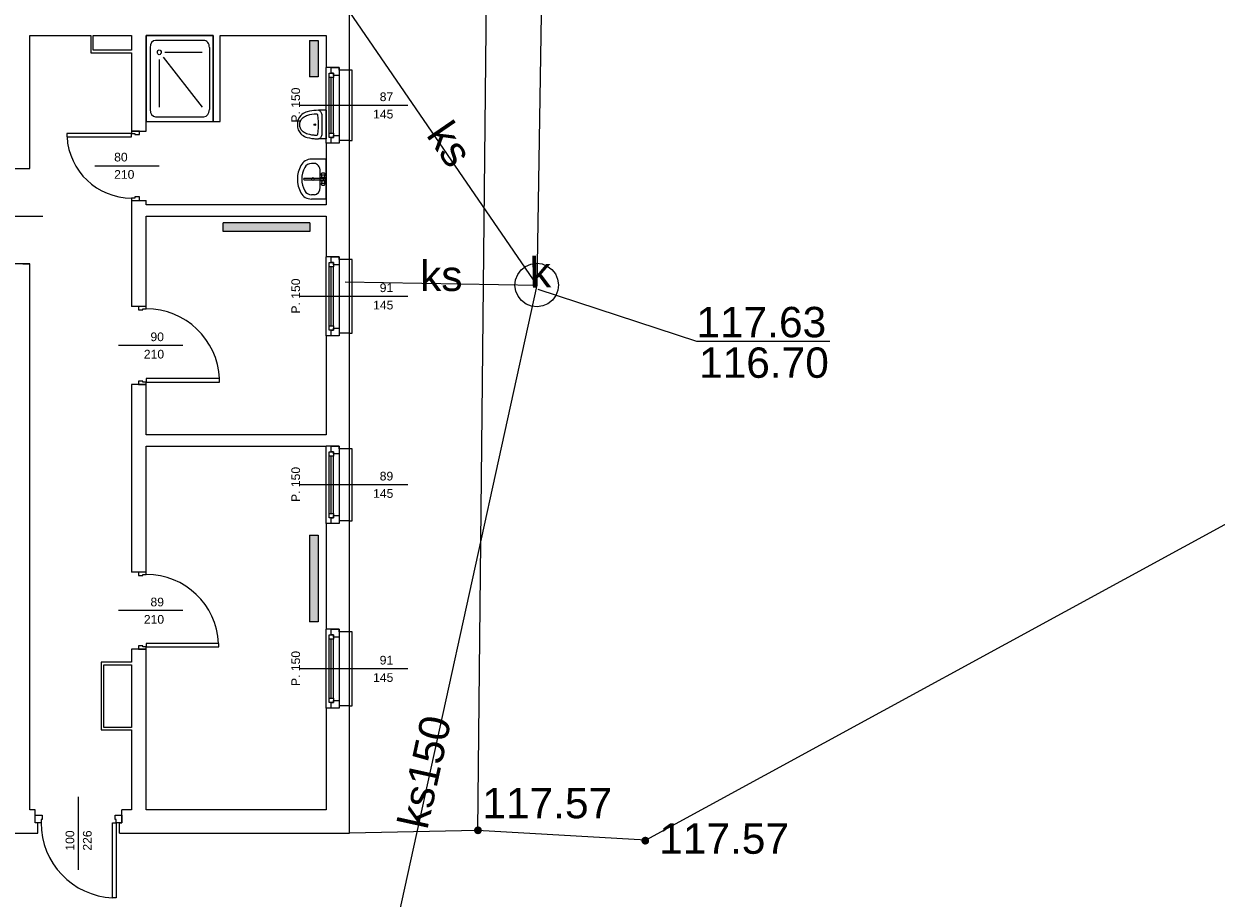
# Model space of a CAD drawing. Header units: millimetres. Extents: x 12683 to 90307, y 30842 to 62253.
# Tile 53 of 152: x 45342 to 46715, y 39525 to 40532. Entities that reach past the tile are written whole.
import ezdxf
from ezdxf.enums import TextEntityAlignment as Align

# ---------------------------------------------------------------- set-up
doc = ezdxf.new("R2010")
doc.units = ezdxf.units.MM
doc.header["$LTSCALE"] = 0.6
for name, color, linetype, lineweight in [('zzz_podklady_drzwi_opisy', 252, 'Continuous', 15), ('zzz_podklady_okna_opisy', 252, 'Continuous', 15), ('zzz_podklady_sciany', 252, 'Continuous', 15), ('zzzz_mapa', 252, 'Continuous', 15)]:
    doc.layers.add(name, color=color, linetype=linetype, lineweight=lineweight)
doc.layers.add('zzz_podklady_grzejniki_ist', color=252, linetype='Continuous')
doc.styles.add('Arial', font='arial.ttf')
doc.styles.add('GENERATED_STYLE_1', font='ARIAL.TTF')

msp = doc.modelspace()

# ---------------------------------------------------------------- hatches: boundary and pattern name
at = {"layer": 'zzz_podklady_grzejniki_ist'}
for points in [[(45671, 40471.2), (45681, 40471.2), (45681, 40513), (45671, 40513)], [(45571.4, 40302.9), (45571.4, 40292.9), (45671.4, 40292.9), (45671.4, 40302.9)], [(45671, 39843.3), (45681, 39843.3), (45681, 39943.3), (45671, 39943.3)]]:
    msp.add_hatch(color=256, dxfattribs=at).paths.add_polyline_path(points, flags=0)
at = {"layer": 'zzzz_mapa'}
for points in [[(45864.8, 39607.6), (45863.6, 39607.5), (45862.6, 39607), (45861.6, 39606.2), (45861, 39605.3), (45860.5, 39604.2), (45860.4, 39603), (45860.6, 39601.9), (45861.1, 39600.8), (45861.8, 39599.9), (45862.8, 39599.2), (45863.8, 39598.8), (45865, 39598.6), (45866.2, 39598.8), (45867.3, 39599.3), (45868.2, 39600), (45868.9, 39601), (45869.3, 39602.1), (45869.4, 39603.2), (45869.2, 39604.4), (45868.8, 39605.5), (45868, 39606.4), (45867.1, 39607.1), (45866, 39607.5)], [(46057.5, 39595.7), (46056.3, 39595.5), (46055.3, 39595.1), (46054.3, 39594.3), (46053.6, 39593.4), (46053.2, 39592.3), (46053.1, 39591.1), (46053.3, 39589.9), (46053.8, 39588.9), (46054.5, 39587.9), (46055.4, 39587.3), (46056.5, 39586.8), (46057.7, 39586.7), (46058.9, 39586.9), (46060, 39587.4), (46060.9, 39588.1), (46061.6, 39589.1), (46062, 39590.1), (46062.1, 39591.3), (46061.9, 39592.5), (46061.4, 39593.6), (46060.7, 39594.5), (46059.8, 39595.2), (46058.7, 39595.6)]]:
    msp.add_hatch(color=256, dxfattribs=at).paths.add_polyline_path(points)

# ---------------------------------------------------------------- linework, layer by layer
at = {"layer": 'zzz_podklady_drzwi_opisy'}
for p, q in [((45466, 40408.7), (45475, 40408.7)), ((45466, 40408.7), (45466, 40405.9)), ((45475, 40408.7), (45466, 40408.7)), ((45466, 40408.7), (45475, 40408.7)), ((45475, 40404.7), (45475, 40408.7)), ((45466, 40405.9), (45391.6, 40405.9)), ((45391.6, 40405.9), (45391.6, 40401.9)), ((45391.6, 40401.9), (45466, 40401.9)), ((45466, 40405.9), (45470, 40405.9)), ((45466, 40401.9), (45466, 40405.9)), ((45470, 40405.9), (45470, 40404.7)), ((45470, 40404.7), (45475, 40404.7)), ((45423.9, 40368.7), (45498, 40368.7)), ((45470, 40331.5), (45466, 40331.5)), ((45466, 40331.5), (45466, 40328.7)), ((45466, 40328.7), (45475, 40328.7)), ((45466, 40328.7), (45475, 40328.7)), ((45466, 40328.7), (45475, 40328.7)), ((45475, 40332.7), (45470, 40332.7)), ((45470, 40332.7), (45470, 40331.5)), ((45475, 40328.7), (45475, 40332.7)), ((45289.9, 40310.7), (45364, 40310.7)), ((45483, 40206.7), (45474, 40206.7)), ((45474, 40206.7), (45474, 40202.7)), ((45483, 40206.7), (45474, 40206.7)), ((45483, 40206.7), (45474, 40206.7)), ((45474, 40202.7), (45479, 40202.7)), ((45479, 40202.7), (45479, 40203.9)), ((45479, 40203.9), (45483, 40203.9)), ((45483, 40203.9), (45483, 40206.7)), ((45525.1, 40161.7), (45451, 40161.7)), ((45479, 40120.7), (45474, 40120.7)), ((45474, 40120.7), (45474, 40116.7)), ((45479, 40119.5), (45479, 40120.7)), ((45483, 40119.5), (45479, 40119.5)), ((45567.4, 40123.5), (45483, 40123.5)), ((45483, 40123.5), (45483, 40119.5)), ((45483, 40116.7), (45483, 40119.5)), ((45483, 40119.5), (45567.4, 40119.5)), ((45567.4, 40119.5), (45567.4, 40123.5)), ((45483, 40116.7), (45474, 40116.7)), ((45474, 40116.7), (45483, 40116.7)), ((45483, 40116.7), (45474, 40116.7)), ((45483, 39900.7), (45474, 39900.7)), ((45474, 39900.7), (45474, 39896.7)), ((45483, 39900.7), (45474, 39900.7)), ((45483, 39900.7), (45474, 39900.7)), ((45483, 39897.9), (45483, 39900.7)), ((45474, 39896.7), (45479, 39896.7)), ((45479, 39896.7), (45479, 39897.9)), ((45479, 39897.9), (45483, 39897.9)), ((45525.1, 39856.2), (45451, 39856.2)), ((45566.4, 39818.5), (45483, 39818.5)), ((45483, 39818.5), (45483, 39814.5)), ((45566.4, 39814.5), (45566.4, 39818.5)), ((45479, 39815.7), (45474, 39815.7)), ((45474, 39815.7), (45474, 39811.7)), ((45483, 39811.7), (45474, 39811.7)), ((45474, 39811.7), (45483, 39811.7)), ((45483, 39811.7), (45474, 39811.7)), ((45479, 39814.5), (45479, 39815.7)), ((45483, 39814.5), (45479, 39814.5)), ((45483, 39811.7), (45483, 39814.5)), ((45483, 39814.5), (45566.4, 39814.5))]:
    msp.add_line(p, q, dxfattribs=at)
for centre, radius, start, end in [((45466, 40405.9), 74.4, 183.0819, 270), ((45483, 40119.5), 84.4, 2.7165, 90), ((45483, 39814.5), 83.4, 2.7491, 90)]:
    msp.add_arc(centre, radius, start, end, dxfattribs=at)
at = {"layer": 'zzz_podklady_grzejniki_ist'}
for p, q in [((45671, 40513), (45681, 40513)), ((45671, 40513), (45671, 40471.2)), ((45681, 40513), (45681, 40471.2)), ((45681, 40471.2), (45671, 40471.2)), ((45571.4, 40292.9), (45571.4, 40302.9)), ((45671.4, 40302.9), (45571.4, 40302.9)), ((45671.4, 40302.9), (45671.4, 40292.9)), ((45671.4, 40292.9), (45571.4, 40292.9)), ((45671, 39943.3), (45681, 39943.3)), ((45671, 39943.3), (45671, 39843.3)), ((45681, 39943.3), (45681, 39843.3)), ((45681, 39843.3), (45671, 39843.3))]:
    msp.add_line(p, q, dxfattribs=at)
at = {"layer": 'zzz_podklady_okna_opisy'}
msp.add_line((45405, 39557.5), (45405, 39641.7), dxfattribs=at)
at = {"layer": 'zzz_podklady_sciany'}
for p, q in [((45717, 40478.7), (45717, 40545.7)), ((45349, 40518.7), (45419, 40518.7)), ((45349, 40365.7), (45349, 40518.7)), ((45419, 40518.7), (45419, 40498.7)), ((45422, 40518.7), (45466, 40518.7)), ((45422, 40501.7), (45422, 40518.7)), ((45466, 40518.7), (45466, 40501.7)), ((45483, 40518.7), (45560, 40518.7)), ((45483, 40408.7), (45483, 40518.7)), ((45483, 40518.7), (45483, 40419.7)), ((45560, 40518.7), (45483, 40518.7)), ((45560, 40518.7), (45560, 40419.7)), ((45560, 40419.7), (45560, 40518.7)), ((45568, 40518.7), (45690, 40518.7)), ((45568, 40419.7), (45568, 40518.7)), ((45690, 40518.7), (45690, 40481.7)), ((45487.3, 40504.9), (45487.3, 40433.4)), ((45493.7, 40513.2), (45549.3, 40513.2)), ((45555.7, 40504.9), (45555.7, 40433.4)), ((45419, 40498.7), (45466, 40498.7)), ((45466, 40501.7), (45422, 40501.7)), ((45466, 40498.7), (45466, 40408.7)), ((45498, 40491.2), (45498, 40436.2)), ((45502.5, 40493.6), (45547.2, 40436.2)), ((45504.4, 40499.4), (45547.2, 40499.4)), ((45696, 40481.7), (45690, 40481.7)), ((45690, 40394.7), (45690, 40481.7)), ((45690, 40394.7), (45690, 40481.7)), ((45705, 40481.7), (45696, 40481.7)), ((45696, 40481.7), (45705, 40481.7)), ((45705, 40481.7), (45696, 40481.7)), ((45705, 40478.7), (45705, 40481.7)), ((45717, 40478.7), (45705, 40478.7)), ((45717, 40397.7), (45717, 40478.7)), ((45720, 40478.7), (45717, 40478.7)), ((45720, 40397.7), (45720, 40478.7)), ((45493.7, 40425.2), (45549.3, 40425.2)), ((45658, 40422), (45657.3, 40419.1)), ((45659.3, 40424.5), (45658, 40422)), ((45661, 40426.5), (45659.3, 40424.5)), ((45660.5, 40420.1), (45661.4, 40421.9)), ((45662.3, 40427.7), (45661, 40426.5)), ((45661.4, 40421.9), (45662.7, 40423.4)), ((45663.8, 40428.7), (45662.3, 40427.7)), ((45662.7, 40423.4), (45663.7, 40424.3)), ((45663.7, 40424.3), (45664.9, 40425.2)), ((45665.2, 40429.6), (45663.8, 40428.7)), ((45664.9, 40425.2), (45666.2, 40425.9)), ((45666.8, 40430.3), (45665.2, 40429.6)), ((45666.2, 40425.9), (45667.5, 40426.5)), ((45668.3, 40430.8), (45666.8, 40430.3)), ((45667.5, 40426.5), (45668.9, 40427)), ((45670.9, 40431.4), (45668.3, 40430.8)), ((45668.9, 40427), (45671.3, 40427.6)), ((45673.5, 40431.9), (45670.9, 40431.4)), ((45671.3, 40427.6), (45673.8, 40428)), ((45676.1, 40432.3), (45673.5, 40431.9)), ((45673.8, 40428), (45676.3, 40428.4)), ((45676.9, 40432.3), (45676.1, 40432.3)), ((45676.3, 40428.4), (45677.1, 40428.4)), ((45678.8, 40432.5), (45676.9, 40432.3)), ((45677.1, 40428.4), (45678.9, 40428.6)), ((45681.3, 40432.6), (45678.8, 40432.5)), ((45678.9, 40428.6), (45679.2, 40428.5)), ((45679.2, 40428.5), (45679.4, 40428.4)), ((45679.4, 40428.4), (45679.6, 40428.2)), ((45679.6, 40428.2), (45679.8, 40428)), ((45679.8, 40428), (45680, 40427.7)), ((45680, 40427.7), (45680, 40427.3)), ((45680, 40427.3), (45680.5, 40423.6)), ((45680.5, 40423.6), (45680.8, 40419.8)), ((45681.3, 40432.6), (45681.9, 40432.4)), ((45681.6, 40432.6), (45681.3, 40432.6)), ((45684.9, 40432.6), (45681.6, 40432.6)), ((45681.9, 40432.4), (45682.6, 40432.2)), ((45682.6, 40432.2), (45683.2, 40431.7)), ((45683.2, 40431.7), (45683.7, 40431.2)), ((45683.7, 40431.2), (45684.1, 40430.5)), ((45684.1, 40430.5), (45684.5, 40429.7)), ((45684.5, 40429.7), (45684.8, 40428.8)), ((45684.8, 40428.8), (45685, 40427.9)), ((45685.3, 40432.6), (45684.9, 40432.6)), ((45685, 40427.9), (45685, 40427)), ((45685, 40427), (45685, 40405.1)), ((45466, 40408.7), (45483, 40408.7)), ((45483, 40419.7), (45560, 40419.7)), ((45560, 40419.7), (45568, 40419.7)), ((45657.3, 40419.1), (45657, 40416.1)), ((45657, 40416.1), (45657.3, 40413)), ((45657.3, 40413), (45658, 40410.2)), ((45658, 40410.2), (45659.3, 40407.6)), ((45659.3, 40407.6), (45661, 40405.6)), ((45659.8, 40416.1), (45660, 40418.1)), ((45660, 40414), (45659.8, 40416.1)), ((45660, 40418.1), (45660.5, 40420.1)), ((45660.5, 40412), (45660, 40414)), ((45661.4, 40410.2), (45660.5, 40412)), ((45662.7, 40408.7), (45661.4, 40410.2)), ((45663.7, 40407.8), (45662.7, 40408.7)), ((45664.9, 40406.9), (45663.7, 40407.8)), ((45680.5, 40408.5), (45680, 40404.8)), ((45680.8, 40412.3), (45680.5, 40408.5)), ((45680.8, 40419.8), (45680.8, 40418.8)), ((45680.8, 40418.8), (45680.8, 40413.4)), ((45680.8, 40413.4), (45680.8, 40412.3)), ((45661, 40405.6), (45662.3, 40404.4)), ((45662.3, 40404.4), (45663.8, 40403.4)), ((45663.8, 40403.4), (45665.2, 40402.5)), ((45666.2, 40406.2), (45664.9, 40406.9)), ((45665.2, 40402.5), (45666.8, 40401.8)), ((45667.5, 40405.6), (45666.2, 40406.2)), ((45666.8, 40401.8), (45668.3, 40401.3)), ((45668.9, 40405.1), (45667.5, 40405.6)), ((45668.3, 40401.3), (45670.9, 40400.7)), ((45671.3, 40404.6), (45668.9, 40405.1)), ((45670.9, 40400.7), (45673.5, 40400.2)), ((45673.8, 40404.1), (45671.3, 40404.6)), ((45673.5, 40400.2), (45676.1, 40399.9)), ((45676.3, 40403.8), (45673.8, 40404.1)), ((45676.1, 40399.9), (45676.9, 40399.8)), ((45677.1, 40403.7), (45676.3, 40403.8)), ((45676.9, 40399.8), (45678.8, 40399.6)), ((45678.9, 40403.5), (45677.1, 40403.7)), ((45678.8, 40399.6), (45681.3, 40399.6)), ((45679.2, 40403.6), (45678.9, 40403.5)), ((45679.4, 40403.7), (45679.2, 40403.6)), ((45679.6, 40403.9), (45679.4, 40403.7)), ((45679.8, 40404.1), (45679.6, 40403.9)), ((45680, 40404.5), (45679.8, 40404.1)), ((45680, 40404.8), (45680, 40404.5)), ((45681.9, 40399.7), (45681.3, 40399.6)), ((45681.6, 40399.6), (45681.3, 40399.6)), ((45684.9, 40399.6), (45681.6, 40399.6)), ((45682.6, 40400), (45681.9, 40399.7)), ((45683.2, 40400.4), (45682.6, 40400)), ((45683.7, 40401), (45683.2, 40400.4)), ((45684.1, 40401.7), (45683.7, 40401)), ((45684.5, 40402.4), (45684.1, 40401.7)), ((45684.8, 40403.3), (45684.5, 40402.4)), ((45685, 40404.2), (45684.8, 40403.3)), ((45685.7, 40399.6), (45684.9, 40399.6)), ((45685, 40405.1), (45685, 40404.2)), ((45696, 40394.7), (45690, 40394.7)), ((45690, 40394.7), (45690, 40323.7)), ((45705, 40394.7), (45696, 40394.7)), ((45705, 40394.7), (45696, 40394.7)), ((45705, 40394.7), (45696, 40394.7)), ((45717, 40397.7), (45705, 40397.7)), ((45705, 40397.7), (45705, 40394.7)), ((45717, 40260.7), (45717, 40397.7)), ((45717, 40397.7), (45720, 40397.7)), ((45690, 40376.3), (45673.2, 40376.3)), ((45676.6, 40371.3), (45673.2, 40371.3)), ((45690, 40330.3), (45690, 40376.3)), ((45332, 40365.7), (45349, 40365.7)), ((45686.9, 40354.1), (45664.8, 40354.1)), ((45664.8, 40352.5), (45686.9, 40352.5)), ((45683.2, 40362.4), (45683.2, 40362.4)), ((45683.2, 40344.2), (45683.2, 40362.4)), ((45684.5, 40359.4), (45684.3, 40359.1)), ((45684.3, 40359.1), (45684.5, 40358.8)), ((45685.5, 40355.3), (45684.3, 40359.1)), ((45684.5, 40359.4), (45684.9, 40359.9)), ((45684.5, 40358.8), (45684.9, 40358.6)), ((45685.2, 40360.1), (45684.9, 40359.9)), ((45684.9, 40358.6), (45685.5, 40358.4)), ((45685.7, 40360.2), (45685.2, 40360.1)), ((45685.5, 40358.4), (45686.3, 40358.3)), ((45686.4, 40360.3), (45685.7, 40360.2)), ((45686.3, 40358.3), (45687.2, 40358.3)), ((45687.1, 40360.3), (45686.4, 40360.3)), ((45687.7, 40360.2), (45687.1, 40360.3)), ((45687.2, 40358.3), (45687.9, 40358.4)), ((45688.3, 40360.1), (45687.7, 40360.2)), ((45687.9, 40355.3), (45689.1, 40359.1)), ((45687.9, 40358.4), (45688.6, 40358.6)), ((45688.6, 40359.9), (45688.3, 40360.1)), ((45689, 40359.4), (45688.6, 40359.9)), ((45688.6, 40358.6), (45689, 40358.8)), ((45689.1, 40359.1), (45689, 40359.4)), ((45689, 40358.8), (45689.1, 40359.1)), ((45685.5, 40351.3), (45684.3, 40347.6)), ((45684.5, 40347.8), (45684.3, 40347.6)), ((45684.3, 40347.6), (45684.5, 40347.3)), ((45684.9, 40348.1), (45684.5, 40347.8)), ((45684.5, 40347.3), (45684.9, 40346.8)), ((45685.5, 40348.3), (45684.9, 40348.1)), ((45684.9, 40346.8), (45685.2, 40346.6)), ((45685.2, 40346.6), (45685.7, 40346.4)), ((45686.3, 40348.4), (45685.5, 40348.3)), ((45685.7, 40346.4), (45686.4, 40346.3)), ((45687.2, 40348.4), (45686.3, 40348.4)), ((45686.4, 40346.3), (45687.1, 40346.3)), ((45687.1, 40346.3), (45687.7, 40346.4)), ((45687.9, 40348.3), (45687.2, 40348.4)), ((45687.7, 40346.4), (45688.3, 40346.6)), ((45687.9, 40351.3), (45689.1, 40347.6)), ((45688.6, 40348.1), (45687.9, 40348.3)), ((45688.3, 40346.6), (45688.6, 40346.8)), ((45689, 40347.8), (45688.6, 40348.1)), ((45689, 40347.3), (45688.6, 40346.8)), ((45689.1, 40347.6), (45689, 40347.8)), ((45689, 40347.3), (45689.1, 40347.6)), ((45466, 40328.7), (45483, 40328.7)), ((45466, 40328.7), (45466, 40206.7)), ((45483, 40323.7), (45483, 40328.7)), ((45676.6, 40335.3), (45673.2, 40335.3)), ((45690, 40330.3), (45673.2, 40330.3)), ((45690, 40323.7), (45483, 40323.7)), ((45483, 40206.7), (45483, 40310.7)), ((45483, 40310.7), (45690, 40310.7)), ((45690, 40310.7), (45690, 40263.7)), ((45696, 40263.7), (45690, 40263.7)), ((45690, 40172.7), (45690, 40263.7)), ((45690, 40172.7), (45690, 40263.7)), ((45705, 40263.7), (45696, 40263.7)), ((45696, 40263.7), (45705, 40263.7)), ((45705, 40263.7), (45696, 40263.7)), ((45705, 40260.7), (45705, 40263.7)), ((45717, 40260.7), (45705, 40260.7)), ((45717, 40175.7), (45717, 40260.7)), ((45720, 40260.7), (45717, 40260.7)), ((45720, 40175.7), (45720, 40260.7)), ((45349, 40255.7), (44823, 40255.7)), ((45341, 40255.7), (45349, 40255.7)), ((45349, 40001.7), (45349, 40255.7)), ((45483, 40206.7), (45466, 40206.7)), ((45717, 40175.7), (45705, 40175.7)), ((45705, 40175.7), (45705, 40172.7)), ((45717, 40042.7), (45717, 40175.7)), ((45717, 40175.7), (45720, 40175.7)), ((45696, 40172.7), (45690, 40172.7)), ((45690, 40172.7), (45690, 40058.7)), ((45705, 40172.7), (45696, 40172.7)), ((45705, 40172.7), (45696, 40172.7)), ((45705, 40172.7), (45696, 40172.7)), ((45483, 40116.7), (45466, 40116.7)), ((45466, 40116.7), (45466, 39900.7)), ((45483, 40058.7), (45483, 40116.7)), ((45690, 40058.7), (45483, 40058.7)), ((45483, 39900.7), (45483, 40045.7)), ((45483, 40045.7), (45690, 40045.7)), ((45696, 40045.7), (45690, 40045.7)), ((45690, 39956.7), (45690, 40045.7)), ((45690, 39956.7), (45690, 40045.7)), ((45705, 40045.7), (45696, 40045.7)), ((45696, 40045.7), (45705, 40045.7)), ((45705, 40045.7), (45696, 40045.7)), ((45705, 40042.7), (45705, 40045.7)), ((45717, 40042.7), (45705, 40042.7)), ((45717, 39959.7), (45717, 40042.7)), ((45720, 40042.7), (45717, 40042.7)), ((45720, 39959.7), (45720, 40042.7)), ((45349, 39819.7), (45349, 40001.7)), ((45696, 39956.7), (45690, 39956.7)), ((45690, 39956.7), (45690, 39834.7)), ((45705, 39956.7), (45696, 39956.7)), ((45705, 39956.7), (45696, 39956.7)), ((45705, 39956.7), (45696, 39956.7)), ((45717, 39959.7), (45705, 39959.7)), ((45705, 39959.7), (45705, 39956.7)), ((45717, 39831.7), (45717, 39959.7)), ((45717, 39959.7), (45720, 39959.7)), ((45483, 39900.7), (45466, 39900.7)), ((45696, 39834.7), (45690, 39834.7)), ((45690, 39743.7), (45690, 39834.7)), ((45690, 39743.7), (45690, 39834.7)), ((45705, 39834.7), (45696, 39834.7)), ((45696, 39834.7), (45705, 39834.7)), ((45705, 39834.7), (45696, 39834.7)), ((45705, 39831.7), (45705, 39834.7)), ((45717, 39831.7), (45705, 39831.7)), ((45717, 39746.7), (45717, 39831.7)), ((45720, 39831.7), (45717, 39831.7)), ((45720, 39746.7), (45720, 39831.7)), ((45349, 39626.7), (45349, 39819.7)), ((45483, 39811.7), (45466, 39811.7)), ((45466, 39811.7), (45466, 39796.7)), ((45483, 39626.7), (45483, 39811.7)), ((45466, 39796.7), (45431, 39796.7)), ((45431, 39796.7), (45431, 39718.7)), ((45434, 39793.7), (45466, 39793.7)), ((45434, 39721.7), (45434, 39793.7)), ((45466, 39793.7), (45466, 39721.7)), ((45696, 39743.7), (45690, 39743.7)), ((45690, 39743.7), (45690, 39626.7)), ((45705, 39743.7), (45696, 39743.7)), ((45705, 39743.7), (45696, 39743.7)), ((45705, 39743.7), (45696, 39743.7)), ((45717, 39746.7), (45705, 39746.7)), ((45705, 39746.7), (45705, 39743.7)), ((45717, 39599.7), (45717, 39746.7)), ((45717, 39746.7), (45720, 39746.7)), ((45466, 39721.7), (45434, 39721.7)), ((45431, 39718.7), (45466, 39718.7)), ((45466, 39718.7), (45466, 39626.7)), ((45355, 39626.7), (45349, 39626.7)), ((45355, 39620.7), (45355, 39626.7)), ((45455, 39620.7), (45455, 39626.7)), ((45466, 39626.7), (45455, 39626.7)), ((45690, 39626.7), (45483, 39626.7)), ((45355, 39611.7), (45355, 39620.7)), ((45355, 39620.7), (45363, 39620.7)), ((45355, 39611.7), (45355, 39620.7)), ((45355, 39611.7), (45355, 39620.7)), ((45358, 39611.7), (45355, 39611.7)), ((45361.8, 39611.7), (45355, 39611.7)), ((45358, 39611.7), (45355, 39611.7)), ((45358, 39599.7), (45358, 39611.7)), ((45363, 39615.7), (45361.8, 39615.7)), ((45361.8, 39615.7), (45361.8, 39611.7)), ((45363, 39620.7), (45363, 39615.7)), ((45444.2, 39525.3), (45444.2, 39611.7)), ((45444.2, 39611.7), (45448.2, 39611.7)), ((45447, 39615.7), (45447, 39620.7)), ((45447, 39620.7), (45455, 39620.7)), ((45448.2, 39615.7), (45447, 39615.7)), ((45448.2, 39611.7), (45448.2, 39615.7)), ((45455, 39611.7), (45448.2, 39611.7)), ((45448.2, 39611.7), (45448.2, 39525.3)), ((45452, 39599.7), (45452, 39611.7)), ((45452, 39611.7), (45455, 39611.7)), ((45452, 39611.7), (45455, 39611.7)), ((45455, 39611.7), (45455, 39620.7)), ((45455, 39620.7), (45455, 39611.7)), ((45455, 39611.7), (45455, 39620.7)), ((45324, 39599.7), (45358, 39599.7)), ((45452, 39599.7), (45717, 39599.7)), ((45448.2, 39525.3), (45444.2, 39525.3))]:
    msp.add_line(p, q, dxfattribs=at)
msp.add_circle((45674.8, 40353.3), 1.75, dxfattribs=at)
for centre, radius, start, end in [((45690, 40353.3), 33, 151.5254, 208.4746), ((45673.2, 40362.4), 13.9, 90, 151.5254), ((45690, 40353.3), 28, 151.5254, 208.4746), ((45673.2, 40362.4), 8.89, 90, 151.5254), ((45664.8, 40353.3), 0.788, 90, 270), ((45686.7, 40353.3), 3, 117.9765, 164.7747), ((45686.7, 40353.3), 3, 195.2253, 242.0235), ((45686.7, 40353.3), 1.68, 208.0549, 151.9451), ((45686.7, 40353.3), 0.8, 280, 80), ((45686.7, 40353.3), 3, 297.9765, 62.0235), ((45673.2, 40344.2), 8.89, 208.4746, 270), ((45673.2, 40344.2), 13.9, 208.4746, 270), ((45448.2, 39611.7), 86.4, 180, 267.3465)]:
    msp.add_arc(centre, radius, start, end, dxfattribs=at)
for centre, major_axis, ratio, start_param, end_param in [((45493.7, 40504.9), (0, -8.25), 0.777778, 3.141593, 4.712389), ((45549.3, 40504.9), (0, -8.25), 0.777778, 1.570796, 3.141593), ((45493.7, 40433.4), (0, -8.25), 0.777778, 4.712389, 6.283185), ((45549.3, 40433.4), (0, -8.25), 0.777778, 0, 1.570796), ((45676.6, 40362.4), (0, -8.89), 0.750558, 1.570796, 3.141593), ((45676.6, 40344.2), (0, 8.89), 0.750558, 3.141593, 4.712389)]:
    msp.add_ellipse(centre, major_axis=major_axis, ratio=ratio, start_param=start_param, end_param=end_param, dxfattribs=at)
for centre, major_axis, ratio in [((45498, 40499.4), (0, 2.75), 0.777778), ((45677.1, 40416), (0, -0.927), 0.93164)]:
    msp.add_ellipse(centre, major_axis=major_axis, ratio=ratio, dxfattribs=at)
at = {"layer": 'zzzz_mapa'}
for p, q in [((45877.8, 40894.6), (45864.5, 39603.1)), ((47535.2, 40397.2, 12), (46058.2, 39591.8, 12)), ((45933.8, 40226.7, 16.2), (46116.5, 40166.6, 16.2)), ((46116.5, 40166.6, 16.2), (46270.1, 40166.6, 16.2)), ((45864.5, 39603.1), (45717, 39599.7)), ((46058.2, 39591.8, 12), (45864.5, 39603.1))]:
    msp.add_line(p, q, dxfattribs=at)
at = {"layer": 'zzzz_mapa', "elevation": -4}
for points in [[(45717, 40545.7), (45932.6, 40231.3)], [(45712, 40234.8), (45932.6, 40231.3)]]:
    msp.add_lwpolyline(points, dxfattribs=at)
at = {"layer": 'zzzz_mapa', "elevation": -2}
msp.add_lwpolyline([(45957.7, 40231.7), (45956.9, 40225.2), (45954.5, 40219.1), (45950.6, 40213.9), (45945.5, 40209.8), (45939.5, 40207.2), (45933, 40206.2), (45926.5, 40207), (45920.5, 40209.4), (45915.2, 40213.3), (45911.1, 40218.4), (45908.5, 40224.4), (45907.5, 40230.8), (45908.3, 40237.4), (45910.7, 40243.4), (45914.6, 40248.7), (45919.7, 40252.8), (45925.7, 40255.4), (45932.2, 40256.4), (45938.7, 40255.6), (45944.8, 40253.2), (45950, 40249.3), (45954.1, 40244.2), (45956.7, 40238.2)], close=True, dxfattribs=at)

# ---------------------------------------------------------------- texts
at = {"layer": 'zzz_podklady_drzwi_opisy', "char_height": 10, "attachment_point": 7, "style": 'GENERATED_STYLE_1'}
for s, insert in [('{80}', (45446, 40373.5)), ('{210}', (45446, 40353.5)), ('{90}', (45487.8, 40166.5)), ('{210}', (45480.2, 40146.5)), ('{89}', (45487.8, 39861)), ('{210}', (45480.2, 39841))]:
    msp.add_mtext(s, dxfattribs=dict(at, insert=insert))
at = {"layer": 'zzz_podklady_okna_opisy', "char_height": 10, "attachment_point": 7, "rotation": 90, "style": 'GENERATED_STYLE_1'}
for s, insert in [('{P. 150}', (45660.2, 40418.4)), ('{P. 150}', (45660.2, 40198.4)), ('{P. 150}', (45660.2, 39981.4)), ('{P. 150}', (45660.2, 39769.4)), ('{100}', (45400.2, 39579.7)), ('{226}', (45420.2, 39579.7))]:
    msp.add_mtext(s, dxfattribs=dict(at, insert=insert))
at = {"layer": 'zzz_podklady_okna_opisy', "char_height": 10, "attachment_point": 7, "style": 'GENERATED_STYLE_1'}
for s, insert in [('{87}', (45751.8, 40443)), ('{145}', (45744.2, 40423)), ('{91}', (45751.8, 40223)), ('{145}', (45744.2, 40203)), ('{89}', (45751.8, 40006)), ('{145}', (45744.2, 39986)), ('{91}', (45751.8, 39794)), ('{145}', (45744.2, 39774))]:
    msp.add_mtext(s, dxfattribs=dict(at, insert=insert))
at = {"layer": 'zzzz_mapa', "style": 'Arial'}
for s, rotation, p in [('ks', 304.4422, (45818.4, 40383.9, 16.2)), ('ks150', 77.6314, (45820.5, 39666.7, 16.2))]:
    msp.add_text(s, height=35, rotation=rotation, dxfattribs=at).set_placement(p, align=Align.CENTER)
msp.add_text('ks', height=35, dxfattribs=at).set_placement((45822.7, 40224.4, 16.2), align=Align.CENTER)
msp.add_text('k', height=35, rotation=1, dxfattribs=at).set_placement((45949.3, 40228.7, 16.2), align=Align.RIGHT)
for s, p in [('117.63', (46116.4, 40171.1, 16.2)), ('116.70', (46119.5, 40124.4, 16.2)), ('117.57', (45870, 39617, 1081.1)), ('117.57', (46073.6, 39576.1, 1081.1))]:
    msp.add_text(s, height=35, dxfattribs=at).set_placement(p)

# ---------------------------------------------------------------- next in the draw order: wipeouts: each hides what was drawn before it
at = {"ltscale": 2723.615773}
msp.add_wipeout([(45693.5, 40470.2), (45698.5, 40470.2), (45698.5, 40472.7), (45705, 40472.7), (45705, 40403.7), (45698.5, 40403.7), (45698.5, 40406.2), (45693.5, 40406.2)], dxfattribs=at).dxf.layer = 'zzz_podklady_sciany'
at = {"ltscale": 2879.956909}
for points in [[(45693.5, 40252.2), (45698.5, 40252.2), (45698.5, 40254.7), (45705, 40254.7), (45705, 40181.7), (45698.5, 40181.7), (45698.5, 40184.2), (45693.5, 40184.2)], [(45693.5, 39823.2), (45698.5, 39823.2), (45698.5, 39825.7), (45705, 39825.7), (45705, 39752.7), (45698.5, 39752.7), (45698.5, 39755.2), (45693.5, 39755.2)]]:
    msp.add_wipeout(points, dxfattribs=at).dxf.layer = 'zzz_podklady_sciany'
at = {"ltscale": 2801.734925}
msp.add_wipeout([(45693.5, 40034.2), (45698.5, 40034.2), (45698.5, 40036.7), (45705, 40036.7), (45705, 39965.7), (45698.5, 39965.7), (45698.5, 39968.2), (45693.5, 39968.2)], dxfattribs=at).dxf.layer = 'zzz_podklady_sciany'

# ---------------------------------------------------------------- next in the draw order: linework, layer by layer
at = {"layer": 'zzz_podklady_okna_opisy'}
for p, q in [((45784.1, 40438.2), (45660, 40438.2)), ((45784.1, 40218.2), (45660, 40218.2)), ((45784.1, 40001.2), (45660, 40001.2)), ((45784.1, 39789.2), (45660, 39789.2))]:
    msp.add_line(p, q, dxfattribs=at)
at = {"layer": 'zzz_podklady_sciany'}
for p, q in [((45696, 40475.2), (45696, 40481.7)), ((45705, 40481.7), (45705, 40472.7)), ((45705, 40478.7), (45705, 40481.7)), ((45693.5, 40470.2), (45693.5, 40475.2)), ((45693.5, 40475.2), (45698.5, 40475.2)), ((45693.5, 40406.2), (45693.5, 40470.2)), ((45693.5, 40406.2), (45693.5, 40470.2)), ((45698.5, 40470.2), (45693.5, 40470.2)), ((45698.5, 40475.2), (45696, 40475.2)), ((45696, 40406.2), (45696, 40470.2)), ((45698.5, 40472.7), (45698.5, 40475.2)), ((45698.5, 40475.2), (45698.5, 40470.2)), ((45705, 40472.7), (45698.5, 40472.7)), ((45698.5, 40406.2), (45698.5, 40470.2)), ((45705, 40472.7), (45705, 40403.7)), ((45687.6, 40432.6), (45685.3, 40432.6)), ((45690, 40432.6), (45687.6, 40432.6)), ((45690, 40432.6), (45690, 40399.6)), ((45690, 40399.6), (45685.7, 40399.6)), ((45693.5, 40401.2), (45693.5, 40406.2)), ((45693.5, 40406.2), (45698.5, 40406.2)), ((45698.5, 40401.2), (45693.5, 40401.2)), ((45696, 40394.7), (45696, 40401.2)), ((45696, 40401.2), (45698.5, 40401.2)), ((45698.5, 40406.2), (45698.5, 40401.2)), ((45698.5, 40401.2), (45698.5, 40403.7)), ((45698.5, 40403.7), (45705, 40403.7)), ((45705, 40403.7), (45705, 40394.7)), ((45705, 40397.7), (45705, 40394.7)), ((45693.5, 40252.2), (45693.5, 40257.2)), ((45693.5, 40257.2), (45698.5, 40257.2)), ((45696, 40257.2), (45696, 40263.7)), ((45698.5, 40257.2), (45696, 40257.2)), ((45698.5, 40254.7), (45698.5, 40257.2)), ((45698.5, 40257.2), (45698.5, 40252.2)), ((45705, 40263.7), (45705, 40254.7)), ((45705, 40260.7), (45705, 40263.7)), ((45693.5, 40184.2), (45693.5, 40252.2)), ((45693.5, 40184.2), (45693.5, 40252.2)), ((45698.5, 40252.2), (45693.5, 40252.2)), ((45696, 40184.2), (45696, 40252.2)), ((45705, 40254.7), (45698.5, 40254.7)), ((45698.5, 40184.2), (45698.5, 40252.2)), ((45705, 40254.7), (45705, 40181.7)), ((45693.5, 40179.2), (45693.5, 40184.2)), ((45693.5, 40184.2), (45698.5, 40184.2)), ((45698.5, 40179.2), (45693.5, 40179.2)), ((45696, 40172.7), (45696, 40179.2)), ((45696, 40179.2), (45698.5, 40179.2)), ((45698.5, 40184.2), (45698.5, 40179.2)), ((45698.5, 40179.2), (45698.5, 40181.7)), ((45698.5, 40181.7), (45705, 40181.7)), ((45705, 40181.7), (45705, 40172.7)), ((45705, 40175.7), (45705, 40172.7)), ((45693.5, 40034.2), (45693.5, 40039.2)), ((45693.5, 40039.2), (45698.5, 40039.2)), ((45696, 40039.2), (45696, 40045.7)), ((45698.5, 40039.2), (45696, 40039.2)), ((45698.5, 40036.7), (45698.5, 40039.2)), ((45698.5, 40039.2), (45698.5, 40034.2)), ((45705, 40045.7), (45705, 40036.7)), ((45705, 40042.7), (45705, 40045.7)), ((45693.5, 39968.2), (45693.5, 40034.2)), ((45693.5, 39968.2), (45693.5, 40034.2)), ((45698.5, 40034.2), (45693.5, 40034.2)), ((45696, 39968.2), (45696, 40034.2)), ((45705, 40036.7), (45698.5, 40036.7)), ((45698.5, 39968.2), (45698.5, 40034.2)), ((45705, 40036.7), (45705, 39965.7)), ((45693.5, 39963.2), (45693.5, 39968.2)), ((45693.5, 39968.2), (45698.5, 39968.2)), ((45698.5, 39968.2), (45698.5, 39963.2)), ((45698.5, 39963.2), (45693.5, 39963.2)), ((45696, 39956.7), (45696, 39963.2)), ((45696, 39963.2), (45698.5, 39963.2)), ((45698.5, 39963.2), (45698.5, 39965.7)), ((45698.5, 39965.7), (45705, 39965.7)), ((45705, 39965.7), (45705, 39956.7)), ((45705, 39959.7), (45705, 39956.7)), ((45696, 39828.2), (45696, 39834.7)), ((45705, 39834.7), (45705, 39825.7)), ((45705, 39831.7), (45705, 39834.7)), ((45693.5, 39823.2), (45693.5, 39828.2)), ((45693.5, 39828.2), (45698.5, 39828.2)), ((45693.5, 39755.2), (45693.5, 39823.2)), ((45693.5, 39755.2), (45693.5, 39823.2)), ((45698.5, 39823.2), (45693.5, 39823.2)), ((45698.5, 39828.2), (45696, 39828.2)), ((45696, 39755.2), (45696, 39823.2)), ((45698.5, 39825.7), (45698.5, 39828.2)), ((45698.5, 39828.2), (45698.5, 39823.2)), ((45705, 39825.7), (45698.5, 39825.7)), ((45698.5, 39755.2), (45698.5, 39823.2)), ((45705, 39825.7), (45705, 39752.7)), ((45693.5, 39750.2), (45693.5, 39755.2)), ((45693.5, 39755.2), (45698.5, 39755.2)), ((45698.5, 39750.2), (45693.5, 39750.2)), ((45696, 39743.7), (45696, 39750.2)), ((45696, 39750.2), (45698.5, 39750.2)), ((45698.5, 39755.2), (45698.5, 39750.2)), ((45698.5, 39750.2), (45698.5, 39752.7)), ((45698.5, 39752.7), (45705, 39752.7)), ((45705, 39752.7), (45705, 39743.7)), ((45705, 39746.7), (45705, 39743.7))]:
    msp.add_line(p, q, dxfattribs=at)
at = {"layer": 'zzzz_mapa', "elevation": -4}
msp.add_lwpolyline([(45944.7, 40974.7), (45932.6, 40231.3), (45672.1, 39043.2), (45794.9, 37954.5)], dxfattribs=at)

doc.saveas('drawing.dxf')
